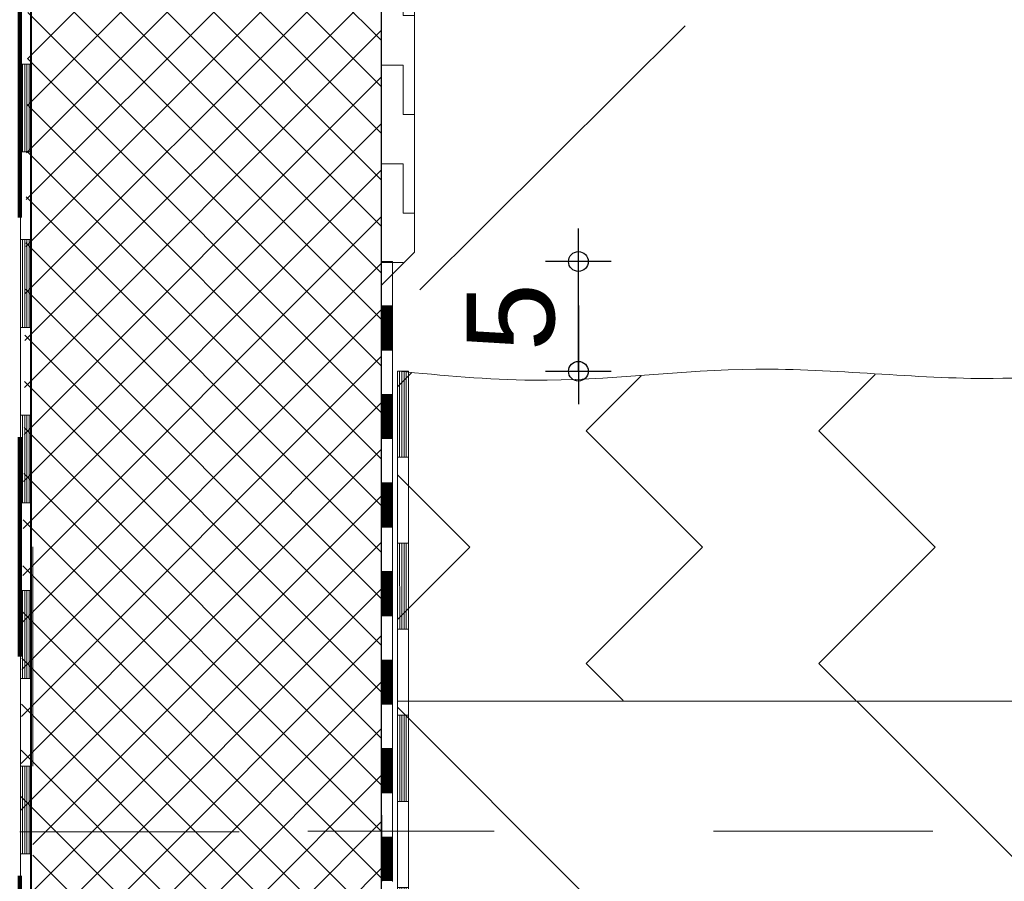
# Model space of a CAD drawing. Header units: metres. Extents: x 1306 to 1412, y -79 to 41.
# Tile 32 of 256: x 1389.313 to 1389.762, y -70.527 to -70.134. Entities that reach past the tile are written whole.
import ezdxf

# ---------------------------------------------------------------- set-up
doc = ezdxf.new("R2010")
doc.units = ezdxf.units.M
doc.header["$PDMODE"] = 65
for name, pattern in [('AUSGEZOGEN', [0]), ('PUNKT2_S9', [0.0015, 0, -0.0015]), ('STRICHPUNKT2_S5', [0.5, 0.35, -0.05, 0.05, -0.05]), ('VERDECKT2_S2', [0.15, 0.1, -0.05])]:
    doc.linetypes.add(name, pattern=pattern)
for name, color, linetype, lineweight in [('XR$9$Achsen', 4, 'AUSGEZOGEN', 13), ('XR$9$Allgemein', 4, 'AUSGEZOGEN', 13), ('XR$9$Ansicht', 1, 'AUSGEZOGEN', 50), ('XR$9$Maßlinie 1_50', 7, 'AUSGEZOGEN', 25), ('XR$9$Muster', 4, 'AUSGEZOGEN', 13), ('XR$9$Möblierung', 4, 'AUSGEZOGEN', 13), ('XR$9$Schraffur', 4, 'AUSGEZOGEN', 13), ('XR$9$Text 1_100', 3, 'AUSGEZOGEN', 18), ('XR$9$Text 1_50', 3, 'AUSGEZOGEN', 18), ('XR$9$Wand', 1, 'AUSGEZOGEN', 50), ('XR$9$Wand Mauerwerk tr', 42, 'AUSGEZOGEN', 18)]:
    doc.layers.add(name, color=color, linetype=linetype, lineweight=lineweight)
doc.styles.add('ARIAL', font='arial.ttf')
doc.dimstyles.new('DIMSTYLE_32', dxfattribs={"dimtxt": 0.04, "dimasz": 0.03, "dimexe": 0, "dimexo": 1e-06, "dimgap": 0.02, "dimtad": 2, "dimdec": 1, "dimlfac": 100, "dimrnd": 0.5, "dimzin": 4, "dimdsep": 46, "dimtxsty": 'ARIAL', "dimblk1": 'ALL_ML_KREIS', "dimblk2": 'ALL_ML_KREIS', "dimsah": 1, "dimcen": 0, "dimse1": 1, "dimse2": 1, "dimclrd": 7, "dimclre": 7, "dimclrt": 7, "dimadec": 0, "dimazin": 0, "dimtfac": 1, "dimtdec": 0, "dimtix": 1, "dimtmove": 2, "dimatfit": 3, "dimfxl": 0, "dimtzin": 0, "dimlwd": 0, "dimlwe": 25, "dimarcsym": 0})
doc.dimstyles.new('DIMSTYLE_33', dxfattribs={"dimtxt": 0.04, "dimasz": 0.03, "dimexe": 0, "dimexo": 1e-06, "dimgap": 0.02, "dimtad": 2, "dimdec": 1, "dimlfac": 100, "dimrnd": 0.5, "dimzin": 4, "dimdsep": 46, "dimtxsty": 'ARIAL', "dimblk1": 'ALL_ML_KREIS', "dimblk2": 'ALL_ML_KREIS', "dimsah": 1, "dimcen": 0, "dimse1": 1, "dimse2": 1, "dimclrd": 7, "dimclre": 7, "dimclrt": 7, "dimadec": 0, "dimazin": 0, "dimtfac": 1, "dimtdec": 0, "dimtix": 1, "dimtmove": 2, "dimatfit": 3, "dimfxl": 0, "dimtvp": 1.2, "dimtzin": 0, "dimlwd": 0, "dimlwe": 25, "dimarcsym": 0})

# ---------------------------------------------------------------- blocks, each defined once
blk = doc.blocks.new('MUSTERELEMENT_6')
at = {"layer": 'XR$9$Muster', "color": 4, "linetype": 'AUSGEZOGEN', "lineweight": 13, "transparency": 33554687}
for p, q in [((1389.31305, -70.07453), (1389.31305, -70.15453)), ((1389.31805, -70.07453), (1389.31805, -70.15453)), ((1389.31305, -70.15453), (1389.31305, -70.23453)), ((1389.31805, -70.15453), (1389.31305, -70.15453)), ((1389.31805, -70.15453), (1389.31305, -70.15453)), ((1389.31405, -70.15453), (1389.31405, -70.19453)), ((1389.31505, -70.15453), (1389.31505, -70.19453)), ((1389.31605, -70.15453), (1389.31605, -70.19453)), ((1389.31705, -70.15453), (1389.31705, -70.19453)), ((1389.31805, -70.15453), (1389.31805, -70.23453)), ((1389.31805, -70.19453), (1389.31305, -70.19453)), ((1389.31305, -70.23453), (1389.31305, -70.31453)), ((1389.31805, -70.23453), (1389.31305, -70.23453)), ((1389.31805, -70.23453), (1389.31305, -70.23453)), ((1389.31405, -70.23453), (1389.31405, -70.27453)), ((1389.31505, -70.23453), (1389.31505, -70.27453)), ((1389.31605, -70.23453), (1389.31605, -70.27453)), ((1389.31705, -70.23453), (1389.31705, -70.27453)), ((1389.31805, -70.23453), (1389.31805, -70.31453)), ((1389.31805, -70.27453), (1389.31305, -70.27453)), ((1389.31305, -70.31453), (1389.31305, -70.39453)), ((1389.31805, -70.31453), (1389.31305, -70.31453)), ((1389.31805, -70.31453), (1389.31305, -70.31453)), ((1389.31405, -70.31453), (1389.31405, -70.35453)), ((1389.31505, -70.31453), (1389.31505, -70.35453)), ((1389.31605, -70.31453), (1389.31605, -70.35453)), ((1389.31705, -70.31453), (1389.31705, -70.35453)), ((1389.31805, -70.31453), (1389.31805, -70.39453)), ((1389.31805, -70.35453), (1389.31305, -70.35453)), ((1389.31305, -70.39453), (1389.31305, -70.47453)), ((1389.31805, -70.39453), (1389.31305, -70.39453)), ((1389.31805, -70.39453), (1389.31305, -70.39453)), ((1389.31405, -70.39453), (1389.31405, -70.43453)), ((1389.31505, -70.39453), (1389.31505, -70.43453)), ((1389.31605, -70.39453), (1389.31605, -70.43453)), ((1389.31705, -70.39453), (1389.31705, -70.43453)), ((1389.31805, -70.39453), (1389.31805, -70.47453)), ((1389.31805, -70.43453), (1389.31305, -70.43453)), ((1389.31305, -70.47453), (1389.31305, -70.55453)), ((1389.31805, -70.47453), (1389.31305, -70.47453)), ((1389.31805, -70.47453), (1389.31305, -70.47453)), ((1389.31405, -70.47453), (1389.31405, -70.51453)), ((1389.31505, -70.47453), (1389.31505, -70.51453)), ((1389.31605, -70.47453), (1389.31605, -70.51453)), ((1389.31705, -70.47453), (1389.31705, -70.51453)), ((1389.31805, -70.47453), (1389.31805, -70.55453)), ((1389.31805, -70.51453), (1389.31305, -70.51453))]:
    blk.add_line(p, q, dxfattribs=at)
blk = doc.blocks.new('MUSTERELEMENT_16')
at = {"layer": 'XR$9$Muster', "color": 4, "linetype": 'AUSGEZOGEN', "lineweight": 13, "transparency": 33554687}
for p, q in [((1389.48595, -70.29453), (1389.48595, -70.33374)), ((1389.48695, -70.29453), (1389.48695, -70.33374)), ((1389.48995, -70.29453), (1389.48995, -70.37294)), ((1389.48995, -70.33374), (1389.48495, -70.33374)), ((1389.48495, -70.37294), (1389.48496, -70.45136)), ((1389.48995, -70.37294), (1389.48495, -70.37294)), ((1389.48995, -70.37294), (1389.48495, -70.37294)), ((1389.48595, -70.37294), (1389.48596, -70.41215)), ((1389.48695, -70.37294), (1389.48696, -70.41215)), ((1389.48795, -70.37294), (1389.48796, -70.41215)), ((1389.48895, -70.37294), (1389.48896, -70.41215)), ((1389.48995, -70.37294), (1389.48996, -70.45136)), ((1389.48996, -70.41215), (1389.48496, -70.41215)), ((1389.48496, -70.45136), (1389.48496, -70.52977)), ((1389.48996, -70.45136), (1389.48496, -70.45136)), ((1389.48996, -70.45136), (1389.48496, -70.45136)), ((1389.48596, -70.45136), (1389.48596, -70.49057)), ((1389.48696, -70.45136), (1389.48696, -70.49057)), ((1389.48796, -70.45136), (1389.48796, -70.49057)), ((1389.48896, -70.45136), (1389.48896, -70.49057)), ((1389.48996, -70.45136), (1389.48996, -70.52977)), ((1389.48996, -70.49057), (1389.48496, -70.49057)), ((1389.48496, -70.52977), (1389.48496, -70.60819)), ((1389.48996, -70.52977), (1389.48496, -70.52977)), ((1389.48996, -70.52977), (1389.48496, -70.52977)), ((1389.48596, -70.52977), (1389.48596, -70.56898)), ((1389.48696, -70.52977), (1389.48696, -70.56898)), ((1389.48796, -70.52977), (1389.48796, -70.56898)), ((1389.48896, -70.52977), (1389.48896, -70.56898)), ((1389.48996, -70.52977), (1389.48996, -70.60819)), ((1389.48996, -70.56898), (1389.48496, -70.56898)), ((1389.48496, -70.60819), (1389.48497, -70.68661)), ((1389.48996, -70.60819), (1389.48496, -70.60819)), ((1389.48996, -70.60819), (1389.48496, -70.60819)), ((1389.48596, -70.60819), (1389.48597, -70.6474)), ((1389.48696, -70.60819), (1389.48697, -70.6474)), ((1389.48796, -70.60819), (1389.48797, -70.6474)), ((1389.48896, -70.60819), (1389.48897, -70.6474)), ((1389.48996, -70.60819), (1389.48997, -70.68661)), ((1389.48997, -70.6474), (1389.48497, -70.6474)), ((1389.48497, -70.68661), (1389.48497, -70.68661)), ((1389.48697, -70.68661), (1389.48697, -70.68661)), ((1389.48797, -70.68661), (1389.48797, -70.68661)), ((1389.48897, -70.68661), (1389.48897, -70.68661)), ((1389.48997, -70.68661), (1389.48997, -70.68661))]:
    blk.add_line(p, q, dxfattribs=at)
for points in [[(1389.48495, -70.29453), (1389.48495, -70.29453), (1389.48495, -70.37294)], [(1389.48995, -70.29453), (1389.48995, -70.29453), (1389.48495, -70.29453)], [(1389.48795, -70.29453), (1389.48795, -70.29453), (1389.48795, -70.33374)], [(1389.48895, -70.29453), (1389.48895, -70.29453), (1389.48895, -70.33374)], [(1389.48997, -70.68661), (1389.48997, -70.68661), (1389.48497, -70.68661)], [(1389.48997, -70.68661), (1389.48997, -70.68661), (1389.48497, -70.68661)]]:
    blk.add_lwpolyline(points, dxfattribs=at)
blk = doc.blocks.new('MUSTERELEMENT_19')
at = {"layer": 'XR$9$Möblierung', "color": 4, "linetype": 'AUSGEZOGEN', "lineweight": 13, "transparency": 33554687}
for p, q in [((1389.48273, -70.24453), (1389.48273, -70.26471)), ((1389.47773, -70.26471), (1389.48273, -70.26471)), ((1389.47773, -70.26471), (1389.47773, -70.28489)), ((1389.47773, -70.26471), (1389.47773, -70.28489)), ((1389.47773, -70.26471), (1389.47773, -70.28489)), ((1389.47773, -70.26471), (1389.47773, -70.28489)), ((1389.47773, -70.26471), (1389.47773, -70.28489)), ((1389.47773, -70.26511), (1389.48273, -70.26511)), ((1389.47773, -70.26552), (1389.48273, -70.26552)), ((1389.47773, -70.26592), (1389.48273, -70.26592)), ((1389.48273, -70.26471), (1389.48273, -70.28489)), ((1389.47773, -70.26632), (1389.48273, -70.26632)), ((1389.47773, -70.26673), (1389.48273, -70.26673)), ((1389.47773, -70.26713), (1389.48273, -70.26713)), ((1389.47773, -70.26754), (1389.48273, -70.26753)), ((1389.47773, -70.26794), (1389.48273, -70.26794)), ((1389.47773, -70.26834), (1389.48273, -70.26834)), ((1389.47773, -70.26875), (1389.48273, -70.26875)), ((1389.47773, -70.26915), (1389.48273, -70.26915)), ((1389.47773, -70.26955), (1389.48273, -70.26955)), ((1389.47773, -70.26996), (1389.48273, -70.26996)), ((1389.47773, -70.27036), (1389.48273, -70.27036)), ((1389.47773, -70.27076), (1389.48273, -70.27076)), ((1389.47773, -70.27117), (1389.48273, -70.27117)), ((1389.47773, -70.27157), (1389.48273, -70.27157)), ((1389.47773, -70.27198), (1389.48273, -70.27197)), ((1389.47773, -70.27238), (1389.48273, -70.27238)), ((1389.47773, -70.27278), (1389.48273, -70.27278)), ((1389.47773, -70.27319), (1389.48273, -70.27319)), ((1389.47773, -70.27359), (1389.48273, -70.27359)), ((1389.47773, -70.27399), (1389.48273, -70.27399)), ((1389.47773, -70.2744), (1389.48273, -70.2744)), ((1389.47773, -70.2748), (1389.48273, -70.2748)), ((1389.47773, -70.2752), (1389.48273, -70.2752)), ((1389.47773, -70.27561), (1389.48273, -70.27561)), ((1389.47773, -70.27601), (1389.48273, -70.27601)), ((1389.47773, -70.27641), (1389.48273, -70.27641)), ((1389.47773, -70.27682), (1389.48273, -70.27682)), ((1389.47773, -70.27722), (1389.48273, -70.27722)), ((1389.47773, -70.27763), (1389.48273, -70.27763)), ((1389.47773, -70.27803), (1389.48273, -70.27803)), ((1389.47773, -70.27843), (1389.48273, -70.27843)), ((1389.47773, -70.27884), (1389.48273, -70.27884)), ((1389.47773, -70.27924), (1389.48273, -70.27924)), ((1389.47773, -70.27964), (1389.48273, -70.27964)), ((1389.47773, -70.28005), (1389.48273, -70.28005)), ((1389.47773, -70.28045), (1389.48273, -70.28045)), ((1389.47773, -70.28085), (1389.48273, -70.28085)), ((1389.47773, -70.28126), (1389.48273, -70.28126)), ((1389.47773, -70.28166), (1389.48273, -70.28166)), ((1389.47773, -70.28207), (1389.48273, -70.28207)), ((1389.47773, -70.28247), (1389.48273, -70.28247)), ((1389.47773, -70.28287), (1389.48273, -70.28287)), ((1389.47773, -70.28328), (1389.48273, -70.28328)), ((1389.47773, -70.28368), (1389.48273, -70.28368)), ((1389.47773, -70.28408), (1389.48273, -70.28408)), ((1389.47773, -70.28449), (1389.48273, -70.28449)), ((1389.47773, -70.28489), (1389.48273, -70.28489)), ((1389.48273, -70.28489), (1389.48274, -70.30507)), ((1389.47774, -70.30507), (1389.48274, -70.30507)), ((1389.47774, -70.30507), (1389.47774, -70.32525)), ((1389.47774, -70.30507), (1389.47774, -70.32525)), ((1389.47774, -70.30507), (1389.47774, -70.32525)), ((1389.47774, -70.30507), (1389.47774, -70.32525)), ((1389.47774, -70.30507), (1389.47774, -70.32525)), ((1389.47774, -70.30548), (1389.48274, -70.30548)), ((1389.47774, -70.30588), (1389.48274, -70.30588)), ((1389.47774, -70.30628), (1389.48274, -70.30628)), ((1389.48274, -70.30507), (1389.48274, -70.32525)), ((1389.47774, -70.30669), (1389.48274, -70.30669)), ((1389.47774, -70.30709), (1389.48274, -70.30709)), ((1389.47774, -70.30749), (1389.48274, -70.30749)), ((1389.47774, -70.3079), (1389.48274, -70.3079)), ((1389.47774, -70.3083), (1389.48274, -70.3083)), ((1389.47774, -70.3087), (1389.48274, -70.3087)), ((1389.47774, -70.30911), (1389.48274, -70.30911)), ((1389.47774, -70.30951), (1389.48274, -70.30951)), ((1389.47774, -70.30992), (1389.48274, -70.30992)), ((1389.47774, -70.31032), (1389.48274, -70.31032)), ((1389.47774, -70.31072), (1389.48274, -70.31072)), ((1389.47774, -70.31113), (1389.48274, -70.31113)), ((1389.47774, -70.31153), (1389.48274, -70.31153)), ((1389.47774, -70.31193), (1389.48274, -70.31193)), ((1389.47774, -70.31234), (1389.48274, -70.31234)), ((1389.47774, -70.31274), (1389.48274, -70.31274)), ((1389.47774, -70.31314), (1389.48274, -70.31314)), ((1389.47774, -70.31355), (1389.48274, -70.31355)), ((1389.47774, -70.31395), (1389.48274, -70.31395)), ((1389.47774, -70.31436), (1389.48274, -70.31436)), ((1389.47774, -70.31476), (1389.48274, -70.31476)), ((1389.47774, -70.31516), (1389.48274, -70.31516)), ((1389.47774, -70.31557), (1389.48274, -70.31557)), ((1389.47774, -70.31597), (1389.48274, -70.31597)), ((1389.47774, -70.31637), (1389.48274, -70.31637)), ((1389.47774, -70.31678), (1389.48274, -70.31678)), ((1389.47774, -70.31718), (1389.48274, -70.31718)), ((1389.47774, -70.31758), (1389.48274, -70.31758)), ((1389.47774, -70.31799), (1389.48274, -70.31799)), ((1389.47774, -70.31839), (1389.48274, -70.31839)), ((1389.47774, -70.3188), (1389.48274, -70.3188)), ((1389.47774, -70.3192), (1389.48274, -70.3192)), ((1389.47774, -70.3196), (1389.48274, -70.3196)), ((1389.47774, -70.32001), (1389.48274, -70.32001)), ((1389.47774, -70.32041), (1389.48274, -70.32041)), ((1389.47774, -70.32081), (1389.48274, -70.32081)), ((1389.47774, -70.32122), (1389.48274, -70.32122)), ((1389.47774, -70.32162), (1389.48274, -70.32162)), ((1389.47774, -70.32202), (1389.48274, -70.32202)), ((1389.47774, -70.32243), (1389.48274, -70.32243)), ((1389.47774, -70.32283), (1389.48274, -70.32283)), ((1389.47774, -70.32324), (1389.48274, -70.32324)), ((1389.47774, -70.32364), (1389.48274, -70.32364)), ((1389.47774, -70.32404), (1389.48274, -70.32404)), ((1389.47774, -70.32445), (1389.48274, -70.32445)), ((1389.47774, -70.32485), (1389.48274, -70.32485)), ((1389.47774, -70.32525), (1389.48274, -70.32525)), ((1389.48274, -70.32525), (1389.48274, -70.34543)), ((1389.47774, -70.34543), (1389.48274, -70.34543)), ((1389.47774, -70.34543), (1389.47774, -70.36562)), ((1389.47774, -70.34543), (1389.47774, -70.36562)), ((1389.47774, -70.34543), (1389.47774, -70.36562)), ((1389.47774, -70.34543), (1389.47774, -70.36562)), ((1389.47774, -70.34543), (1389.47774, -70.36562)), ((1389.47774, -70.34584), (1389.48274, -70.34584)), ((1389.47774, -70.34624), (1389.48274, -70.34624)), ((1389.47774, -70.34665), (1389.48274, -70.34665)), ((1389.48274, -70.34543), (1389.48274, -70.36562)), ((1389.47774, -70.34705), (1389.48274, -70.34705)), ((1389.47774, -70.34745), (1389.48274, -70.34745)), ((1389.47774, -70.34786), (1389.48274, -70.34786)), ((1389.47774, -70.34826), (1389.48274, -70.34826)), ((1389.47774, -70.34866), (1389.48274, -70.34866)), ((1389.47774, -70.34907), (1389.48274, -70.34907)), ((1389.47774, -70.34947), (1389.48274, -70.34947)), ((1389.47774, -70.34987), (1389.48274, -70.34987)), ((1389.47774, -70.35028), (1389.48274, -70.35028)), ((1389.47774, -70.35068), (1389.48274, -70.35068)), ((1389.47774, -70.35109), (1389.48274, -70.35109)), ((1389.47774, -70.35149), (1389.48274, -70.35149)), ((1389.47774, -70.35189), (1389.48274, -70.35189)), ((1389.47774, -70.3523), (1389.48274, -70.3523)), ((1389.47774, -70.3527), (1389.48274, -70.3527)), ((1389.47774, -70.3531), (1389.48274, -70.3531)), ((1389.47774, -70.35351), (1389.48274, -70.35351)), ((1389.47774, -70.35391), (1389.48274, -70.35391)), ((1389.47774, -70.35431), (1389.48274, -70.35431)), ((1389.47774, -70.35472), (1389.48274, -70.35472)), ((1389.47774, -70.35512), (1389.48274, -70.35512)), ((1389.47774, -70.35553), (1389.48274, -70.35553)), ((1389.47774, -70.35593), (1389.48274, -70.35593)), ((1389.47774, -70.35633), (1389.48274, -70.35633)), ((1389.47774, -70.35674), (1389.48274, -70.35674)), ((1389.47774, -70.35714), (1389.48274, -70.35714)), ((1389.47774, -70.35754), (1389.48274, -70.35754)), ((1389.47774, -70.35795), (1389.48274, -70.35795)), ((1389.47774, -70.35835), (1389.48274, -70.35835)), ((1389.47774, -70.35875), (1389.48274, -70.35875)), ((1389.47774, -70.35916), (1389.48274, -70.35916)), ((1389.47774, -70.35956), (1389.48274, -70.35956)), ((1389.47774, -70.35997), (1389.48274, -70.35996)), ((1389.47774, -70.36037), (1389.48274, -70.36037)), ((1389.47774, -70.36077), (1389.48274, -70.36077)), ((1389.47774, -70.36118), (1389.48274, -70.36118)), ((1389.47774, -70.36158), (1389.48274, -70.36158)), ((1389.47774, -70.36198), (1389.48274, -70.36198)), ((1389.47774, -70.36239), (1389.48274, -70.36239)), ((1389.47774, -70.36279), (1389.48274, -70.36279)), ((1389.47774, -70.36319), (1389.48274, -70.36319)), ((1389.47774, -70.3636), (1389.48274, -70.3636)), ((1389.47774, -70.364), (1389.48274, -70.364)), ((1389.47774, -70.36441), (1389.48274, -70.3644)), ((1389.47774, -70.36481), (1389.48274, -70.36481)), ((1389.47774, -70.36521), (1389.48274, -70.36521)), ((1389.47774, -70.36562), (1389.48274, -70.36562)), ((1389.48274, -70.36562), (1389.48274, -70.3858)), ((1389.47774, -70.3858), (1389.48274, -70.3858)), ((1389.47774, -70.3858), (1389.47774, -70.40598)), ((1389.47774, -70.3858), (1389.47774, -70.40598)), ((1389.47774, -70.3858), (1389.47774, -70.40598)), ((1389.47774, -70.3858), (1389.47774, -70.40598)), ((1389.47774, -70.3858), (1389.47774, -70.40598)), ((1389.47774, -70.3862), (1389.48274, -70.3862)), ((1389.47774, -70.3866), (1389.48274, -70.3866)), ((1389.47774, -70.38701), (1389.48274, -70.38701)), ((1389.47774, -70.38741), (1389.48274, -70.38741)), ((1389.48274, -70.3858), (1389.48274, -70.40598)), ((1389.47774, -70.38782), (1389.48274, -70.38782)), ((1389.47774, -70.38822), (1389.48274, -70.38822)), ((1389.47774, -70.38862), (1389.48274, -70.38862)), ((1389.47774, -70.38903), (1389.48274, -70.38903)), ((1389.47774, -70.38943), (1389.48274, -70.38943)), ((1389.47774, -70.38983), (1389.48274, -70.38983)), ((1389.47774, -70.39024), (1389.48274, -70.39024)), ((1389.47774, -70.39064), (1389.48274, -70.39064)), ((1389.47774, -70.39104), (1389.48274, -70.39104)), ((1389.47774, -70.39145), (1389.48274, -70.39145)), ((1389.47774, -70.39185), (1389.48274, -70.39185)), ((1389.47774, -70.39226), (1389.48274, -70.39225)), ((1389.47774, -70.39266), (1389.48274, -70.39266)), ((1389.47774, -70.39306), (1389.48274, -70.39306)), ((1389.47774, -70.39347), (1389.48274, -70.39347)), ((1389.47774, -70.39387), (1389.48274, -70.39387)), ((1389.47774, -70.39427), (1389.48274, -70.39427)), ((1389.47774, -70.39468), (1389.48274, -70.39468)), ((1389.47774, -70.39508), (1389.48274, -70.39508)), ((1389.47774, -70.39548), (1389.48274, -70.39548)), ((1389.47774, -70.39589), (1389.48274, -70.39589)), ((1389.47774, -70.39629), (1389.48274, -70.39629)), ((1389.47774, -70.3967), (1389.48274, -70.39669)), ((1389.47774, -70.3971), (1389.48274, -70.3971)), ((1389.47774, -70.3975), (1389.48274, -70.3975)), ((1389.47774, -70.39791), (1389.48274, -70.39791)), ((1389.47774, -70.39831), (1389.48274, -70.39831)), ((1389.47774, -70.39871), (1389.48274, -70.39871)), ((1389.47774, -70.39912), (1389.48274, -70.39912)), ((1389.47774, -70.39952), (1389.48274, -70.39952)), ((1389.47774, -70.39992), (1389.48274, -70.39992)), ((1389.47774, -70.40033), (1389.48274, -70.40033)), ((1389.47774, -70.40073), (1389.48274, -70.40073)), ((1389.47774, -70.40113), (1389.48274, -70.40113)), ((1389.47774, -70.40154), (1389.48274, -70.40154)), ((1389.47774, -70.40194), (1389.48274, -70.40194)), ((1389.47774, -70.40235), (1389.48274, -70.40235)), ((1389.47774, -70.40275), (1389.48274, -70.40275)), ((1389.47774, -70.40315), (1389.48274, -70.40315)), ((1389.47774, -70.40356), (1389.48274, -70.40356)), ((1389.47774, -70.40396), (1389.48274, -70.40396)), ((1389.47774, -70.40436), (1389.48274, -70.40436)), ((1389.47774, -70.40477), (1389.48274, -70.40477)), ((1389.47774, -70.40517), (1389.48274, -70.40517)), ((1389.47774, -70.40557), (1389.48274, -70.40557)), ((1389.47774, -70.40598), (1389.48274, -70.40598)), ((1389.48274, -70.40598), (1389.48274, -70.42616)), ((1389.47774, -70.42616), (1389.48274, -70.42616)), ((1389.47774, -70.42616), (1389.47774, -70.44634)), ((1389.47774, -70.42616), (1389.47774, -70.44634)), ((1389.47774, -70.42616), (1389.47774, -70.44634)), ((1389.47774, -70.42616), (1389.47774, -70.44634)), ((1389.47774, -70.42616), (1389.47774, -70.44634)), ((1389.47774, -70.42656), (1389.48274, -70.42656)), ((1389.47774, -70.42697), (1389.48274, -70.42697)), ((1389.47774, -70.42737), (1389.48274, -70.42737)), ((1389.47774, -70.42777), (1389.48274, -70.42777)), ((1389.48274, -70.42616), (1389.48274, -70.44634)), ((1389.47774, -70.42818), (1389.48274, -70.42818)), ((1389.47774, -70.42858), (1389.48274, -70.42858)), ((1389.47774, -70.42898), (1389.48274, -70.42898)), ((1389.47774, -70.42939), (1389.48274, -70.42939)), ((1389.47774, -70.42979), (1389.48274, -70.42979)), ((1389.47774, -70.4302), (1389.48274, -70.4302)), ((1389.47774, -70.4306), (1389.48274, -70.4306)), ((1389.47774, -70.431), (1389.48274, -70.431)), ((1389.47774, -70.43141), (1389.48274, -70.43141)), ((1389.47774, -70.43181), (1389.48274, -70.43181)), ((1389.47774, -70.43221), (1389.48274, -70.43221)), ((1389.47774, -70.43262), (1389.48274, -70.43262)), ((1389.47774, -70.43302), (1389.48274, -70.43302)), ((1389.47774, -70.43342), (1389.48274, -70.43342)), ((1389.47774, -70.43383), (1389.48274, -70.43383)), ((1389.47774, -70.43423), (1389.48274, -70.43423)), ((1389.47774, -70.43464), (1389.48274, -70.43464)), ((1389.47774, -70.43504), (1389.48274, -70.43504)), ((1389.47774, -70.43544), (1389.48274, -70.43544)), ((1389.47774, -70.43585), (1389.48274, -70.43585)), ((1389.47774, -70.43625), (1389.48274, -70.43625)), ((1389.47774, -70.43665), (1389.48274, -70.43665)), ((1389.47774, -70.43706), (1389.48274, -70.43706)), ((1389.47774, -70.43746), (1389.48274, -70.43746)), ((1389.47774, -70.43786), (1389.48274, -70.43786)), ((1389.47774, -70.43827), (1389.48274, -70.43827)), ((1389.47774, -70.43867), (1389.48274, -70.43867)), ((1389.47774, -70.43908), (1389.48274, -70.43908)), ((1389.47774, -70.43948), (1389.48274, -70.43948)), ((1389.47774, -70.43988), (1389.48274, -70.43988)), ((1389.47774, -70.44029), (1389.48274, -70.44029)), ((1389.47774, -70.44069), (1389.48274, -70.44069)), ((1389.47774, -70.44109), (1389.48274, -70.44109)), ((1389.47774, -70.4415), (1389.48274, -70.4415)), ((1389.47774, -70.4419), (1389.48274, -70.4419)), ((1389.47774, -70.4423), (1389.48274, -70.4423)), ((1389.47774, -70.44271), (1389.48274, -70.44271)), ((1389.47774, -70.44311), (1389.48274, -70.44311)), ((1389.47774, -70.44352), (1389.48274, -70.44352)), ((1389.47774, -70.44392), (1389.48274, -70.44392)), ((1389.47774, -70.44432), (1389.48274, -70.44432)), ((1389.47774, -70.44473), (1389.48274, -70.44473)), ((1389.47774, -70.44513), (1389.48274, -70.44513)), ((1389.47774, -70.44553), (1389.48274, -70.44553)), ((1389.47774, -70.44594), (1389.48274, -70.44594)), ((1389.47774, -70.44634), (1389.48274, -70.44634)), ((1389.48274, -70.44634), (1389.48274, -70.46652)), ((1389.47774, -70.46652), (1389.48274, -70.46652)), ((1389.47774, -70.46652), (1389.47774, -70.4867)), ((1389.47774, -70.46652), (1389.47774, -70.4867)), ((1389.47774, -70.46652), (1389.47774, -70.4867)), ((1389.47774, -70.46652), (1389.47774, -70.4867)), ((1389.47774, -70.46652), (1389.47774, -70.4867)), ((1389.47774, -70.46693), (1389.48274, -70.46693)), ((1389.47774, -70.46733), (1389.48274, -70.46733)), ((1389.47774, -70.46773), (1389.48274, -70.46773)), ((1389.47774, -70.46814), (1389.48274, -70.46814)), ((1389.48274, -70.46652), (1389.48274, -70.4867)), ((1389.47774, -70.46854), (1389.48274, -70.46854)), ((1389.47774, -70.46894), (1389.48274, -70.46894)), ((1389.47774, -70.46935), (1389.48274, -70.46935)), ((1389.47774, -70.46975), (1389.48274, -70.46975)), ((1389.47774, -70.47015), (1389.48274, -70.47015)), ((1389.47774, -70.47056), (1389.48274, -70.47056)), ((1389.47774, -70.47096), (1389.48274, -70.47096)), ((1389.47774, -70.47137), (1389.48274, -70.47137)), ((1389.47774, -70.47177), (1389.48274, -70.47177)), ((1389.47774, -70.47217), (1389.48274, -70.47217)), ((1389.47774, -70.47258), (1389.48274, -70.47258)), ((1389.47774, -70.47298), (1389.48274, -70.47298)), ((1389.47774, -70.47338), (1389.48274, -70.47338)), ((1389.47774, -70.47379), (1389.48274, -70.47379)), ((1389.47774, -70.47419), (1389.48274, -70.47419)), ((1389.47774, -70.47459), (1389.48274, -70.47459)), ((1389.47774, -70.475), (1389.48274, -70.475)), ((1389.47774, -70.4754), (1389.48274, -70.4754)), ((1389.47774, -70.47581), (1389.48274, -70.47581)), ((1389.47774, -70.47621), (1389.48274, -70.47621)), ((1389.47774, -70.47661), (1389.48274, -70.47661)), ((1389.47774, -70.47702), (1389.48274, -70.47702)), ((1389.47774, -70.47742), (1389.48274, -70.47742)), ((1389.47774, -70.47782), (1389.48274, -70.47782)), ((1389.47774, -70.47823), (1389.48274, -70.47823)), ((1389.47774, -70.47863), (1389.48274, -70.47863)), ((1389.47774, -70.47903), (1389.48274, -70.47903)), ((1389.47774, -70.47944), (1389.48274, -70.47944)), ((1389.47774, -70.47984), (1389.48274, -70.47984)), ((1389.47774, -70.48025), (1389.48274, -70.48025)), ((1389.47774, -70.48065), (1389.48274, -70.48065)), ((1389.47774, -70.48105), (1389.48274, -70.48105)), ((1389.47774, -70.48146), (1389.48274, -70.48146)), ((1389.47774, -70.48186), (1389.48274, -70.48186)), ((1389.47774, -70.48226), (1389.48274, -70.48226)), ((1389.47774, -70.48267), (1389.48274, -70.48267)), ((1389.47774, -70.48307), (1389.48274, -70.48307)), ((1389.47774, -70.48347), (1389.48274, -70.48347)), ((1389.47774, -70.48388), (1389.48274, -70.48388)), ((1389.47774, -70.48428), (1389.48274, -70.48428)), ((1389.47774, -70.48469), (1389.48274, -70.48468)), ((1389.47774, -70.48509), (1389.48274, -70.48509)), ((1389.47774, -70.48549), (1389.48274, -70.48549)), ((1389.47774, -70.4859), (1389.48274, -70.4859)), ((1389.47774, -70.4863), (1389.48274, -70.4863)), ((1389.47774, -70.4867), (1389.48274, -70.4867)), ((1389.48274, -70.4867), (1389.48275, -70.50688)), ((1389.47775, -70.50688), (1389.48275, -70.50688)), ((1389.47775, -70.50688), (1389.47775, -70.52707)), ((1389.47775, -70.50688), (1389.47775, -70.52707)), ((1389.47775, -70.50688), (1389.47775, -70.52707)), ((1389.47775, -70.50688), (1389.47775, -70.52707)), ((1389.47775, -70.50688), (1389.47775, -70.52707)), ((1389.47775, -70.50729), (1389.48275, -70.50729)), ((1389.47775, -70.50769), (1389.48275, -70.50769)), ((1389.47775, -70.5081), (1389.48275, -70.5081)), ((1389.47775, -70.5085), (1389.48275, -70.5085)), ((1389.48275, -70.50688), (1389.48275, -70.52707)), ((1389.47775, -70.5089), (1389.48275, -70.5089)), ((1389.47775, -70.50931), (1389.48275, -70.50931)), ((1389.47775, -70.50971), (1389.48275, -70.50971)), ((1389.47775, -70.51011), (1389.48275, -70.51011)), ((1389.47775, -70.51052), (1389.48275, -70.51052)), ((1389.47775, -70.51092), (1389.48275, -70.51092)), ((1389.47775, -70.51132), (1389.48275, -70.51132)), ((1389.47775, -70.51173), (1389.48275, -70.51173)), ((1389.47775, -70.51213), (1389.48275, -70.51213)), ((1389.47775, -70.51254), (1389.48275, -70.51254)), ((1389.47775, -70.51294), (1389.48275, -70.51294)), ((1389.47775, -70.51334), (1389.48275, -70.51334)), ((1389.47775, -70.51375), (1389.48275, -70.51375)), ((1389.47775, -70.51415), (1389.48275, -70.51415)), ((1389.47775, -70.51455), (1389.48275, -70.51455)), ((1389.47775, -70.51496), (1389.48275, -70.51496)), ((1389.47775, -70.51536), (1389.48275, -70.51536)), ((1389.47775, -70.51576), (1389.48275, -70.51576)), ((1389.47775, -70.51617), (1389.48275, -70.51617)), ((1389.47775, -70.51657), (1389.48275, -70.51657)), ((1389.47775, -70.51698), (1389.48275, -70.51697)), ((1389.47775, -70.51738), (1389.48275, -70.51738)), ((1389.47775, -70.51778), (1389.48275, -70.51778)), ((1389.47775, -70.51819), (1389.48275, -70.51819)), ((1389.47775, -70.51859), (1389.48275, -70.51859)), ((1389.47775, -70.51899), (1389.48275, -70.51899)), ((1389.47775, -70.5194), (1389.48275, -70.5194)), ((1389.47775, -70.5198), (1389.48275, -70.5198)), ((1389.47775, -70.5202), (1389.48275, -70.5202)), ((1389.47775, -70.52061), (1389.48275, -70.52061)), ((1389.47775, -70.52101), (1389.48275, -70.52101)), ((1389.47775, -70.52141), (1389.48275, -70.52141)), ((1389.47775, -70.52182), (1389.48275, -70.52182)), ((1389.47775, -70.52222), (1389.48275, -70.52222)), ((1389.47775, -70.52263), (1389.48275, -70.52263)), ((1389.47775, -70.52303), (1389.48275, -70.52303)), ((1389.47775, -70.52343), (1389.48275, -70.52343)), ((1389.47775, -70.52384), (1389.48275, -70.52384)), ((1389.47775, -70.52424), (1389.48275, -70.52424)), ((1389.47775, -70.52464), (1389.48275, -70.52464)), ((1389.47775, -70.52505), (1389.48275, -70.52505)), ((1389.47775, -70.52545), (1389.48275, -70.52545)), ((1389.47775, -70.52585), (1389.48275, -70.52585)), ((1389.47775, -70.52626), (1389.48275, -70.52626)), ((1389.47775, -70.52666), (1389.48275, -70.52666))]:
    blk.add_line(p, q, dxfattribs=at)
for points in [[(1389.47773, -70.24453), (1389.47773, -70.24453), (1389.47773, -70.26471), (1389.47773, -70.28489)], [(1389.47773, -70.24453), (1389.47773, -70.24453), (1389.47773, -70.26471), (1389.47773, -70.28489)], [(1389.47773, -70.28489), (1389.47774, -70.30507), (1389.47774, -70.32525)], [(1389.47773, -70.28489), (1389.47774, -70.30507), (1389.47774, -70.32525)], [(1389.47774, -70.32525), (1389.47774, -70.34543), (1389.47774, -70.36562)], [(1389.47774, -70.32525), (1389.47774, -70.34543), (1389.47774, -70.36562)], [(1389.47774, -70.36562), (1389.47774, -70.3858), (1389.47774, -70.40598)], [(1389.47774, -70.36562), (1389.47774, -70.3858), (1389.47774, -70.40598)], [(1389.47774, -70.40598), (1389.47774, -70.42616), (1389.47774, -70.44634)], [(1389.47774, -70.40598), (1389.47774, -70.42616), (1389.47774, -70.44634)], [(1389.47774, -70.44634), (1389.47774, -70.46652), (1389.47774, -70.4867)], [(1389.47774, -70.44634), (1389.47774, -70.46652), (1389.47774, -70.4867)], [(1389.47774, -70.4867), (1389.47775, -70.50688), (1389.47775, -70.52707)], [(1389.47774, -70.4867), (1389.47775, -70.50688), (1389.47775, -70.52707)]]:
    blk.add_lwpolyline(points, dxfattribs=at)
blk = doc.blocks.new('ALL_ML_KREIS')
at = {"color": 0, "linetype": 'ByBlock', "lineweight": -2}
for p, q in [((0, -0.5), (0, 0.5)), ((-1, 0), (0.5, 0))]:
    blk.add_line(p, q, dxfattribs=at)
blk.add_circle((0, 0), 0.15, dxfattribs=at)
blk = doc.blocks.new('*D1326')
at = {"layer": 'DEFPOINTS', "color": 7, "linetype": 'AUSGEZOGEN', "lineweight": 25, "transparency": 33554687}
for p in [(1389.49273, -70.24453), (1389.49273, -70.29453), (1389.56741, -70.29453)]:
    blk.add_point(p, dxfattribs=at)
at = {"layer": 'XR$9$Maßlinie 1_50', "color": 7, "linetype": 'AUSGEZOGEN', "lineweight": -2, "transparency": 33554687}
blk.add_line((1389.56741, -70.29453), (1389.56741, -70.24453), dxfattribs=at)
at = {"layer": 'XR$9$Maßlinie 1_50', "color": 7, "linetype": 'AUSGEZOGEN', "lineweight": 25, "transparency": 33554687, "xscale": 0.03, "yscale": 0.03, "zscale": 0.03}
for p, rotation in [((1389.56741, -70.24453), 90), ((1389.56741, -70.29453), 270)]:
    blk.add_blockref('ALL_ML_KREIS', p, dxfattribs=dict(at, rotation=rotation))
at = {"layer": 'XR$9$Maßlinie 1_50', "color": 7, "linetype": 'AUSGEZOGEN', "lineweight": 25, "transparency": 33554687, "insert": (1389.53673, -70.26995), "char_height": 0.04, "width": 0.12, "attachment_point": 5, "rotation": 90, "style": 'ARIAL'}
blk.add_mtext('\\A1;{\\A1;{5\\H0.026400;\\S^ ;}}', dxfattribs=at)
blk = doc.blocks.new('*D1327')
at = {"layer": 'DEFPOINTS', "color": 7, "linetype": 'AUSGEZOGEN', "lineweight": 25, "transparency": 33554687}
for p in [(1389.42824, -70.50453), (1389.63212, -71.15453), (1390.20384, -71.15453)]:
    blk.add_point(p, dxfattribs=at)
at = {"layer": 'XR$9$Maßlinie 1_50', "color": 7, "linetype": 'AUSGEZOGEN', "lineweight": -2, "transparency": 33554687}
blk.add_line((1390.20384, -71.15453), (1390.20384, -70.50453), dxfattribs=at)
at = {"layer": 'XR$9$Maßlinie 1_50', "color": 7, "linetype": 'AUSGEZOGEN', "lineweight": 25, "transparency": 33554687, "xscale": 0.03, "yscale": 0.03, "zscale": 0.03}
for p, rotation in [((1390.20384, -70.50453), 90), ((1390.20384, -71.15453), 270)]:
    blk.add_blockref('ALL_ML_KREIS', p, dxfattribs=dict(at, rotation=rotation))
at = {"layer": 'XR$9$Maßlinie 1_50', "color": 7, "linetype": 'AUSGEZOGEN', "lineweight": 25, "transparency": 33554687, "insert": (1390.17316, -70.83149), "char_height": 0.04, "width": 0.16, "attachment_point": 5, "rotation": 90, "style": 'ARIAL'}
blk.add_mtext('\\A1;{\\A1;{65\\H0.026400;\\S^ ;}}', dxfattribs=at)
blk = doc.blocks.new('*D1328')
at = {"layer": 'DEFPOINTS', "color": 7, "linetype": 'AUSGEZOGEN', "lineweight": 25, "transparency": 33554687}
for p in [(1389.96977, -70.29453), (1389.42824, -70.50453), (1390.20384, -70.50453)]:
    blk.add_point(p, dxfattribs=at)
at = {"layer": 'XR$9$Maßlinie 1_50', "color": 7, "linetype": 'AUSGEZOGEN', "lineweight": -2, "transparency": 33554687}
blk.add_line((1390.20384, -70.50453), (1390.20384, -70.29453), dxfattribs=at)
at = {"layer": 'XR$9$Maßlinie 1_50', "color": 7, "linetype": 'AUSGEZOGEN', "lineweight": 25, "transparency": 33554687, "xscale": 0.03, "yscale": 0.03, "zscale": 0.03}
for p, rotation in [((1390.20384, -70.29453), 90), ((1390.20384, -70.50453), 270)]:
    blk.add_blockref('ALL_ML_KREIS', p, dxfattribs=dict(at, rotation=rotation))
at = {"layer": 'XR$9$Maßlinie 1_50', "color": 7, "linetype": 'AUSGEZOGEN', "lineweight": 25, "transparency": 33554687, "insert": (1390.17384, -70.39748), "char_height": 0.04, "width": 0.16, "attachment_point": 5, "rotation": 90, "style": 'ARIAL'}
blk.add_mtext('\\A1;{\\A1;{21\\H0.026400;\\S^ ;}}', dxfattribs=at)
blk = doc.blocks.new('*D1329')
at = {"layer": 'DEFPOINTS', "color": 7, "linetype": 'AUSGEZOGEN', "lineweight": 25, "transparency": 33554687}
for p in [(1389.43303, -69.99453), (1389.96977, -70.29453), (1390.20384, -70.29453)]:
    blk.add_point(p, dxfattribs=at)
at = {"layer": 'XR$9$Maßlinie 1_50', "color": 7, "linetype": 'AUSGEZOGEN', "lineweight": -2, "transparency": 33554687}
blk.add_line((1390.20384, -70.29453), (1390.20384, -69.99453), dxfattribs=at)
at = {"layer": 'XR$9$Maßlinie 1_50', "color": 7, "linetype": 'AUSGEZOGEN', "lineweight": 25, "transparency": 33554687, "xscale": 0.03, "yscale": 0.03, "zscale": 0.03}
for p, rotation in [((1390.20384, -69.99453), 90), ((1390.20384, -70.29453), 270)]:
    blk.add_blockref('ALL_ML_KREIS', p, dxfattribs=dict(at, rotation=rotation))
at = {"layer": 'XR$9$Maßlinie 1_50', "color": 7, "linetype": 'AUSGEZOGEN', "lineweight": 25, "transparency": 33554687, "insert": (1390.17313, -70.14627), "char_height": 0.04, "width": 0.16, "attachment_point": 5, "rotation": 90, "style": 'ARIAL'}
blk.add_mtext('\\A1;{\\A1;{30\\H0.026400;\\S^ ;}}', dxfattribs=at)
blk = doc.blocks.new('*D1330')
at = {"layer": 'DEFPOINTS', "color": 7, "linetype": 'AUSGEZOGEN', "lineweight": 25, "transparency": 33554687}
for p in [(1390.12774, -70.29453), (1389.56274, -71.15453), (1390.61971, -71.15453)]:
    blk.add_point(p, dxfattribs=at)
at = {"layer": 'XR$9$Maßlinie 1_50', "color": 7, "linetype": 'AUSGEZOGEN', "lineweight": -2, "transparency": 33554687}
blk.add_line((1390.61971, -71.15453), (1390.61971, -70.29453), dxfattribs=at)
at = {"layer": 'XR$9$Maßlinie 1_50', "color": 7, "linetype": 'AUSGEZOGEN', "lineweight": 25, "transparency": 33554687, "xscale": 0.03, "yscale": 0.03, "zscale": 0.03}
for p, rotation in [((1390.61971, -70.29453), 90), ((1390.61971, -71.15453), 270)]:
    blk.add_blockref('ALL_ML_KREIS', p, dxfattribs=dict(at, rotation=rotation))
at = {"layer": 'XR$9$Maßlinie 1_50', "color": 7, "linetype": 'AUSGEZOGEN', "lineweight": 25, "transparency": 33554687, "insert": (1390.58903, -70.72632), "char_height": 0.04, "width": 0.16, "attachment_point": 5, "rotation": 90, "style": 'ARIAL'}
blk.add_mtext('\\A1;{\\A1;{86\\H0.026400;\\S^ ;}}', dxfattribs=at)

msp = doc.modelspace()

# ---------------------------------------------------------------- hatches: boundary and pattern name
at = {"layer": 'XR$9$Muster', "linetype": 'AUSGEZOGEN', "lineweight": 13, "transparency": 33554687}
h = msp.add_hatch(dxfattribs=at)
h.set_pattern_fill('MUSTER', color=4, scale=0.0225, style=0, pattern_type=2)
h.set_pattern_definition([(0, (0.045, 0.045), (0.0225, 0.0225), [0.0225, -0.0225]), (90, (0.045, 0.045), (-0.0225, 0.0225), [0.0225, -0.0225])])
h.paths.add_polyline_path([(1389.47774, -70.25531), (1389.49275, -70.24029), (1389.49274, -69.2441), (1389.47774, -69.2441)], flags=0)
h = msp.add_hatch(dxfattribs=at)
h.set_pattern_fill('MUSTER', scale=0.075, angle=315, style=0, pattern_type=2)
h.set_pattern_definition([(315, (0.21213, -4e-17), (0.106066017, -2e-17), [0.075, -0.075]), (45, (0.21213, -4e-17), (2e-17, 0.106066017), [0.075, -0.075])])
h.paths.add_polyline_path([(1389.5111, -70.29686), (1389.48802, -70.29481), (1389.48495, -70.29453), (1389.48496, -70.44489), (1389.5029, -70.44489), (1389.5029, -70.44462), (1389.89273, -70.44462), (1389.89273, -70.29953), (1389.86914, -70.29704), (1389.85501, -70.29587), (1389.84336, -70.29523), (1389.83308, -70.295), (1389.82331, -70.29512), (1389.81069, -70.29568), (1389.76817, -70.29707), (1389.75616, -70.29756), (1389.74523, -70.29766), (1389.73262, -70.29738), (1389.7116, -70.29662), (1389.68138, -70.29467), (1389.66356, -70.29372), (1389.65032, -70.29334), (1389.638, -70.29334), (1389.62379, -70.29373), (1389.62549, -70.29467), (1389.5917, -70.29687), (1389.5727, -70.29788), (1389.55826, -70.29832), (1389.54586, -70.29836), (1389.53331, -70.29803), (1389.51892, -70.29726), (1389.51125, -70.29596)], flags=0)
h = msp.add_hatch(dxfattribs=at)
h.set_pattern_fill('MUSTER', scale=0.15, angle=315, style=0, pattern_type=2)
h.set_pattern_definition([(315, (0.42426, -9e-17), (0.212132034, -5e-17), [0.15, -0.15]), (45, (0.42426, -9e-17), (5e-17, 0.212132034), [0.15, -0.15])])
h.paths.add_polyline_path([(1389.32466, -70.84695), (1389.32466, -70.87544), (1389.46182, -70.87544), (1389.47134, -70.86592), (1389.47274, -70.86706), (1389.47274, -70.86453), (1389.58274, -70.75453), (1390.30774, -70.75453), (1390.30774, -70.444), (1390.3067, -70.44489), (1389.94273, -70.44462), (1389.94272, -70.4548), (1390.01595, -70.50384), (1390.07172, -70.64453), (1389.77074, -70.64453), (1389.77736, -70.51825), (1389.89273, -70.45453), (1389.89273, -70.44489), (1389.48496, -70.44489), (1389.48497, -70.68661)], flags=0)
at = {"layer": 'XR$9$Schraffur', "linetype": 'AUSGEZOGEN', "lineweight": 13, "transparency": 33554687}
h = msp.add_hatch(dxfattribs=at)
h.set_pattern_fill('SCHRAFFUR_6', color=4, scale=0.01, style=0, pattern_type=2)
h.set_pattern_definition([(45, (0, 0), (-0.01060660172, 0.01060660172), []), (135, (0, 0), (-0.01060660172, -0.01060660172), [])])
h.paths.add_polyline_path([(1389.31874, -70.84453), (1389.47274, -70.69053), (1389.47274, -70.69051), (1389.47774, -70.68551), (1389.47774, -70.46553), (1389.47774, -69.99414), (1389.31774, -69.99414), (1389.31305, -70.50453), (1389.31874, -70.50453)], flags=0)

# ---------------------------------------------------------------- linework, layer by layer
at = {"layer": 'XR$9$Achsen', "color": 61, "linetype": 'STRICHPUNKT2_S5', "lineweight": 140, "transparency": 33554687}
msp.add_line((1389.31274, -70.87453), (1389.31274, -69.2441), dxfattribs=at)
at = {"layer": 'XR$9$Allgemein', "color": 4, "linetype": 'VERDECKT2_S2', "lineweight": 13, "transparency": 33554687}
msp.add_line((1389.31274, -70.50453), (1389.41874, -70.50453), dxfattribs=at)
at = {"layer": 'XR$9$Ansicht', "color": 7, "linetype": 'AUSGEZOGEN', "lineweight": 13, "transparency": 33554687}
msp.add_line((1389.89274, -70.44489), (1389.48496, -70.44489), dxfattribs=at)
at = {"layer": 'XR$9$Ansicht', "color": 7, "linetype": 'AUSGEZOGEN', "lineweight": 13, "transparency": 33554687, "start_tangent": (-0.996974, 0.102673), "end_tangent": (-1.028571, 0.093381)}
msp.add_spline([(1389.89274, -70.2998), (1389.82863, -70.29528), (1389.75646, -70.29782), (1389.64837, -70.29358), (1389.54685, -70.29863), (1389.48495, -70.29453)], degree=3, dxfattribs=at)
at = {"layer": 'XR$9$Muster', "color": 4, "linetype": 'AUSGEZOGEN', "lineweight": 13, "transparency": 33554687}
msp.add_line((1389.31774, -71.15453), (1389.31774, -69.2441), dxfattribs=at)
at = {"layer": 'XR$9$Text 1_100', "color": 4, "linetype": 'AUSGEZOGEN', "lineweight": 13, "transparency": 33554687}
msp.add_line((1389.49515, -70.25745), (1389.61613, -70.13719), dxfattribs=at)
at = {"layer": 'XR$9$Text 1_50', "color": 35, "linetype": 'PUNKT2_S9', "lineweight": 13, "transparency": 33554687}
msp.add_line((1389.31874, -70.37453), (1389.31874, -71.15453), dxfattribs=at)
at = {"layer": 'XR$9$Text 1_50', "color": 4, "linetype": 'STRICHPUNKT2_S5', "lineweight": 13, "transparency": 33554687}
msp.add_line((1390.17907, -70.50414), (1389.44407, -70.50414), dxfattribs=at)
at = {"layer": 'XR$9$Wand', "color": 1, "linetype": 'AUSGEZOGEN', "lineweight": 25, "transparency": 33554687}
msp.add_line((1389.47774, -70.68553), (1389.47774, -69.2441), dxfattribs=at)
at = {"layer": 'XR$9$Wand', "color": 1, "linetype": 'AUSGEZOGEN', "lineweight": 13, "transparency": 33554687}
for p, q in [((1389.49275, -70.24029), (1389.49274, -69.2441)), ((1389.47771, -70.24453), (1389.48271, -70.24453))]:
    msp.add_line(p, q, dxfattribs=at)
at = {"layer": 'XR$9$Wand Mauerwerk tr', "color": 7, "linetype": 'AUSGEZOGEN', "lineweight": 25, "transparency": 33554687}
msp.add_line((1389.49276, -70.24029), (1389.47774, -70.25531), dxfattribs=at)

# ---------------------------------------------------------------- block references
at = {"layer": 'XR$9$Muster', "color": 4, "linetype": 'AUSGEZOGEN', "lineweight": 13, "transparency": 33554687}
for name in ['MUSTERELEMENT_6', 'MUSTERELEMENT_16']:
    msp.add_blockref(name, (0, 0), dxfattribs=at)
at = {"layer": 'XR$9$Möblierung', "color": 4, "linetype": 'AUSGEZOGEN', "lineweight": 13, "transparency": 33554687}
msp.add_blockref('MUSTERELEMENT_19', (0, 0), dxfattribs=at)

# ---------------------------------------------------------------- dimensions: what is measured, and where the dimension line sits
at = {"layer": 'XR$9$Maßlinie 1_50', "color": 7, "linetype": 'AUSGEZOGEN', "lineweight": 25, "transparency": 33554687}
for base, p1, p2, dimstyle, picture, middle in [((1390.20384, -69.99453), (1389.96977, -70.29453), (1389.43303, -69.99453), 'DIMSTYLE_32', '*D1329', (1390.17313, -70.14627)), ((1389.56741, -70.24453), (1389.49273, -70.29453), (1389.49273, -70.24453), 'DIMSTYLE_33', '*D1326', (1389.53673, -70.26995)), ((1390.20384, -70.29453), (1389.42824, -70.50453), (1389.96977, -70.29453), 'DIMSTYLE_32', '*D1328', (1390.17384, -70.39748)), ((1390.61971, -70.29453), (1389.56274, -71.15453), (1390.12774, -70.29453), 'DIMSTYLE_32', '*D1330', (1390.58903, -70.72632)), ((1390.20384, -70.50453), (1389.63212, -71.15453), (1389.42824, -70.50453), 'DIMSTYLE_32', '*D1327', (1390.17316, -70.83149))]:
    dim = msp.add_linear_dim(base=base, p1=p1, p2=p2, angle=90, dimstyle=dimstyle, override={"dimpost": '<>', "dimclrd": 7, "dimclre": 7, "dimclrt": 7, "dimlwd": 0, "dimlwe": 25}, dxfattribs=at)
    dim.commit()
    dim.dimension.update_dxf_attribs({"geometry": picture, "text_midpoint": middle, "dimtype": 160})

doc.saveas('drawing.dxf')
